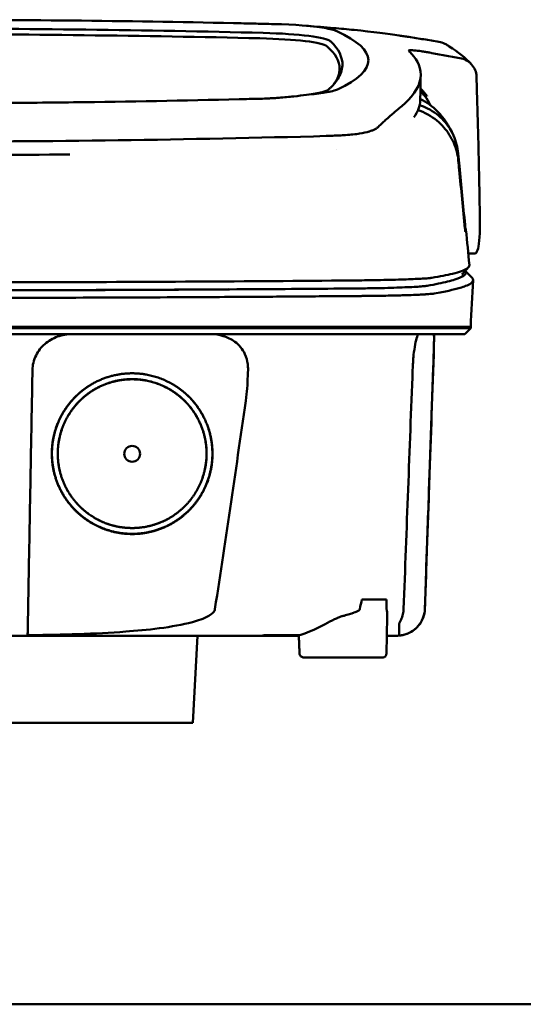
# Model space of a CAD drawing. Header units: millimetres. Extents: x 265 to 865, y 11 to 825.
# Tile 11 of 12: x 580 to 650, y 689 to 825. Entities that reach past the tile are written whole.
import ezdxf

# ---------------------------------------------------------------- set-up
doc = ezdxf.new("R2010")
doc.units = ezdxf.units.MM
doc.layers.add('Visible (ISO)', color=7, linetype='Continuous', lineweight=50)

msp = doc.modelspace()

# ---------------------------------------------------------------- linework, layer by layer
at = {"layer": 'Visible (ISO)'}
for p, q in [((610.01, 824.95), (610, 824.95)), ((610.82, 814.41), (610.81, 814.41)), ((624.63, 809.4), (624.62, 809.39)), ((643.41, 793.06), (642.53, 793.06)), ((642.12, 790.66), (643.06, 789.68)), ((564.79, 782.89), (626.43, 782.89)), ((626.52, 782.89), (626.43, 782.89)), ((626.52, 782.89), (637.49, 782.89)), ((637.51, 782.89), (637.49, 782.89)), ((637.51, 782.89), (642.86, 782.89)), ((642.86, 782.69), (642.06, 781.88)), ((642.86, 782.69), (642.86, 782.89)), ((637.8, 781.38), (637.82, 781.38)), ((627.8, 745.16), (631.18, 745.16)), ((631.18, 737.6), (631.31, 742.79)), ((604.4, 728.06), (605.03, 740.13)), ((614.52, 740.21), (614.52, 740.13)), ((619.06, 740.13), (614.52, 740.13)), ((630.71, 737.11), (619.77, 737.11)), ((604.4, 728.06), (525.18, 728.06)), ((576.38, 689.09), (728.79, 689.09))]:
    msp.add_line(p, q, dxfattribs=at)
for centre, major_axis, ratio, start_param, end_param in [((564.88, 796.2), (250.22, 0.01), 0.116796, 1.389456, 1.570517), ((510.17, 770.86), (491.04, 0), 0.112496, 1.354332, 1.357413), ((564.72, 799.19), (225.49, 0), 0.110939, 1.349997, 1.570873), ((611.47, 822.27), (12.06, 0), 0.112737, 0.11229, 1.349826), ((613.26, 823.52), (11.4, 0), 0.116501, 0.614123, 1.36031), ((613.07, 823.49), (11.62, 0.01), 0.117057, 0.249938, 0.614067), ((487.76, 819.81), (140.93, -0.03), 0.116446, 6.036732, 6.532603), ((564.7, 799.16), (227.22, 0), 0.106767, 1.353676, 1.570775), ((611.07, 821.6), (11.96, 0), 0.106769, 0.116759, 1.353619), ((377.2, 819.62), (247.9, -0.4), 0.112494, 6.278818, 6.39844), ((378.44, 818.62), (246.27, 0), 0.106767, 0.000001, 0.119511), ((307.72, 772.57), (328.58, 44.87), 0.123507, 0.082944, 0.095023), ((-1017.9, 778.87), (1662.18, -0.15), 0.85466, 0.02543, 0.027339), ((612.95, 816.13), (11.83, -0.02), 0.1161, 5.67706, 6.03839), ((380.27, 814.31), (255.61, 0), 0.112496, 6.200345, 6.281111), ((629.93, 810.58), (8, 0), 0.941628, 0.410478, 0.600203), ((622.83, 810.92), (7.02, -0.25), 0.209962, 5.741321, 5.773176), ((382.29, 796.29), (259.92, 0), 0.034069, 6.257756, 6.307803), ((508.64, 837.31), (131.69, -46.07), 0.097566, 6.101307, 6.105634), ((622.45, 789.04), (-15.81, -0.25), 0.013999, 4.418519, 4.469043), ((625.11, 788.35), (8.72, 0.05), 0.01813, 4.865307, 4.874761), ((633.12, 788.61), (4.06, 0.09), 0.066213, 5.851345, 5.864487), ((625.36, 788.47), (9.38, -0.13), 0.138927, 4.85562, 4.864897), ((633.66, 788.55), (4.54, -0.85), 0.14797, 5.883025, 5.89552), ((694.66, 782.13), (-100.95, -2891.75), 0.019629, 4.713161, 4.713335), ((378.35, 743.8), (258.16, 0.02), 0.00001, 6.282407, 6.282422), ((614.42, 740.13), (0.392, 0), 0.000189, 2.574212, 2.713359)]:
    msp.add_ellipse(centre, major_axis=major_axis, ratio=ratio, start_param=start_param, end_param=end_param, dxfattribs=at)
msp.add_ellipse((595.98, 765.31), major_axis=(0, 1.1), ratio=0.999962, dxfattribs=at)
for points, degree, knots in [([(610.01, 824.95), (610.95, 824.93), (611.89, 824.91), (613.28, 824.87), (613.47, 824.87), (614.16, 824.85)], 3, [0, 0, 0, 0, 0.2875768, 0.2875768, 0.4241939, 0.4241939, 0.4241939, 0.4241939]), ([(632.93, 823.23), (631.48, 823.44), (629.33, 823.74), (625.78, 824.1), (624.84, 824.19), (623.89, 824.26)], 3, [-1.440036, -1.440036, -1.440036, -1.440036, -0.642113, -0.642113, -0.360667, -0.360667, -0.360667, -0.360667]), ([(632.96, 823.22), (633.18, 823.19), (633.4, 823.16), (633.84, 823.1), (634.06, 823.07), (634.28, 823.04)], 3, [-0.1345748, -0.1345748, -0.1345748, -0.1345748, -0.0679854, -0.0679854, -0.0000014, -0.0000014, -0.0000014, -0.0000014]), ([(634.28, 823.04), (634.28, 823.04), (634.28, 823.04), (634.28, 823.03), (634.28, 823.03), (634.28, 823.03)], 3, [-0.0004547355, -0.0004547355, -0.0004547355, -0.0004547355, -0.000271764, -0.000271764, -0.0001436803, -0.0001436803, -0.0001436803, -0.0001436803]), ([(634.28, 823.03), (634.98, 822.93), (635.67, 822.82), (637.07, 822.59), (637.76, 822.47), (638.46, 822.35)], 3, [-0.4238688, -0.4238688, -0.4238688, -0.4238688, -0.2121683, -0.2121683, -0.0000057, -0.0000057, -0.0000057, -0.0000057]), ([(639.51, 821.97), (639.44, 822.01), (639.36, 822.05), (639.02, 822.21), (638.75, 822.3), (638.46, 822.35)], 3, [0.246521, 0.246521, 0.246521, 0.246521, 0.2758807, 0.2758807, 0.3733983, 0.3733983, 0.3733983, 0.3733983]), ([(634.27, 821.11), (634.25, 821.15), (634.3, 821.18), (634.54, 821.2), (634.73, 821.19), (634.98, 821.17)], 3, [-0.2425146, -0.2425146, -0.2425146, -0.2425146, -0.1218064, -0.1218064, 0, 0, 0, 0]), ([(634.29, 821.09), (634.29, 821.09), (634.28, 821.1), (634.28, 821.1), (634.27, 821.11), (634.27, 821.11)], 3, [-0.02379966, -0.02379966, -0.02379966, -0.02379966, -0.01189775, -0.01189775, 0, 0, 0, 0]), ([(635.06, 821.17), (635.33, 821.14), (635.65, 821.11), (636.21, 821.03), (636.41, 821), (636.81, 820.93), (637.02, 820.9), (637.22, 820.86)], 3, [-0.2554395, -0.2554395, -0.2554395, -0.2554395, -0.1295137, -0.1295137, -0.0635227, -0.0635227, 0, 0, 0, 0]), ([(641.36, 820.11), (640.67, 820.23), (639.98, 820.36), (638.6, 820.61), (637.91, 820.73), (637.23, 820.86)], 3, [-0.4226271, -0.4226271, -0.4226271, -0.4226271, -0.2111495, -0.2111495, -0.0002764, -0.0002764, -0.0002764, -0.0002764]), ([(633.08, 813.25), (634.75, 814.61), (635.7, 815.96), (636.12, 818.67), (635.47, 819.8), (634.71, 820.65)], 3, [-4.346663, -4.346663, -4.346663, -4.346663, -2.419846, -2.419846, -0.37687, -0.37687, -0.37687, -0.37687]), ([(641.36, 820.11), (641.67, 820.05), (641.98, 819.94), (642.53, 819.65), (642.77, 819.46), (643.19, 819), (643.36, 818.73), (643.59, 818.16), (643.66, 817.86), (643.67, 817.55)], 3, [0.0000001, 0.0000001, 0.0000001, 0.0000001, 0.0969079, 0.0969079, 0.1954042, 0.1954042, 0.2999147, 0.2999147, 0.4078288, 0.4078288, 0.4078288, 0.4078288]), ([(625.09, 819.1), (625.06, 818.47), (624.85, 817.85), (624.21, 816.84), (623.9, 816.47), (623.43, 816), (623.33, 815.91), (623.1, 815.7), (622.96, 815.58), (621.76, 815.27), (621.03, 815.14), (620.12, 815.03)], 3, [-5.749402, -5.749402, -5.749402, -5.749402, -2.990939, -2.990939, -1.325537, -1.325537, -0.909235, -0.909235, -0.401118, -0.401118, -0.000028, -0.000028, -0.000028, -0.000028]), ([(622.68, 815.34), (622.33, 815.28), (621.94, 815.22), (621.08, 815.12), (620.62, 815.07), (620.12, 815.03)], 3, [0, 0, 0, 0, 0.1862934, 0.1862934, 0.373657, 0.373657, 0.373657, 0.373657]), ([(635.91, 815.92), (636.03, 815.78), (636.16, 815.64), (636.38, 815.39), (636.47, 815.28), (636.72, 814.99), (636.83, 814.85), (636.84, 814.84)], 3, [0.2220516, 0.2220516, 0.2220516, 0.2220516, 0.2910621, 0.2910621, 0.3393663, 0.3393663, 0.4191002, 0.4191002, 0.4191002, 0.4191002]), ([(610.81, 814.41), (603.19, 814.22), (595.56, 814.08), (584.02, 813.94), (580.17, 813.91), (574.39, 813.87), (572.45, 813.86), (568.67, 813.85), (566.86, 813.85), (564.96, 813.85)], 3, [-4.786373, -4.786373, -4.786373, -4.786373, -2.390488, -2.390488, -1.196233, -1.196233, -0.59699, -0.59699, -0.02494, -0.02494, -0.02494, -0.02494]), ([(613.72, 814.48), (613.65, 814.48), (613.58, 814.48), (612.62, 814.46), (611.72, 814.43), (610.82, 814.41)], 3, [-0.2961372, -0.2961372, -0.2961372, -0.2961372, -0.2753203, -0.2753203, 0, 0, 0, 0]), ([(616.32, 814.62), (616.1, 814.6), (615.88, 814.58), (615.41, 814.55), (615.18, 814.54), (614.98, 814.53)], 3, [-0.50387247, -0.50387247, -0.50387247, -0.50387247, -0.45983504, -0.45983504, -0.4114315, -0.4114315, -0.4114315, -0.4114315]), ([(620.12, 815.03), (619.58, 814.95), (618.99, 814.87), (617.71, 814.74), (617.03, 814.67), (616.32, 814.62)], 3, [-0.4693062, -0.4693062, -0.4693062, -0.4693062, -0.2338119, -0.2338119, 0, 0, 0, 0]), ([(643.75, 814.84), (643.83, 812), (643.91, 809.15), (644.04, 803.47), (644.09, 800.62), (644.14, 797.78)], 3, [0.000092, 0.000092, 0.000092, 0.000092, 0.998221, 0.998221, 1.99626, 1.99626, 1.99626, 1.99626]), ([(633.08, 813.25), (632.93, 813.14), (632.79, 813.02), (632.49, 812.77), (632.34, 812.64), (632.18, 812.5)], 3, [0, 0, 0, 0, 0.2796752, 0.2796752, 0.5576135, 0.5576135, 0.5576135, 0.5576135]), ([(641.15, 805.92), (641.06, 806.76), (640.85, 807.59), (640.16, 809.15), (639.7, 809.88), (638.58, 811.16), (637.85, 811.79), (636.44, 812.57), (635.96, 812.77), (635.57, 812.9)], 3, [-0.7071846, -0.7071846, -0.7071846, -0.7071846, -0.5257935, -0.5257935, -0.3432663, -0.3432663, -0.157236, -0.157236, -0.0552414, -0.0552414, -0.0552414, -0.0552414]), ([(641.12, 806.9), (641.04, 807.76), (640.82, 808.59), (640.14, 810.14), (639.67, 810.85), (638.54, 812.09), (637.81, 812.69), (636.5, 813.34), (636.13, 813.48), (635.79, 813.59)], 3, [0, 0, 0, 0, 0.2574331, 0.2574331, 0.513221, 0.513221, 0.7737087, 0.7737087, 0.8833633, 0.8833633, 0.8833633, 0.8833633]), ([(632.18, 812.5), (631.86, 812.23), (631.51, 811.92), (631, 811.46), (630.85, 811.32), (630.69, 811.18)], 3, [0, 0, 0, 0, 0.5552811, 0.5552811, 0.7859676, 0.7859676, 0.7859676, 0.7859676]), ([(625.54, 809.45), (626.25, 809.49), (626.9, 809.56), (628, 809.73), (628.45, 809.83), (628.82, 809.94)], 3, [-0.4625677, -0.4625677, -0.4625677, -0.4625677, -0.2330564, -0.2330564, -0.0223869, -0.0223869, -0.0223869, -0.0223869]), ([(629.71, 810.32), (629.61, 810.26), (629.49, 810.2), (629.23, 810.09), (629.09, 810.03), (628.93, 809.98)], 3, [0, 0, 0, 0, 0.0956462, 0.0956462, 0.1913091, 0.1913091, 0.1913091, 0.1913091]), ([(629.71, 810.32), (629.77, 810.36), (629.83, 810.4), (629.94, 810.48), (629.99, 810.51), (630.03, 810.56)], 3, [-0.1224987, -0.1224987, -0.1224987, -0.1224987, -0.0612768, -0.0612768, 0, 0, 0, 0]), ([(565.03, 808.53), (574.72, 808.53), (584.4, 808.6), (603.73, 808.86), (613.36, 809.06), (622.86, 809.32)], 3, [-5.838765, -5.838765, -5.838765, -5.838765, -2.931647, -2.931647, 0, 0, 0, 0]), ([(624.62, 809.39), (624.34, 809.38), (624.05, 809.37), (623.46, 809.34), (623.16, 809.33), (622.86, 809.32)], 3, [0.0010258, 0.0010258, 0.0010258, 0.0010258, 0.0919929, 0.0919929, 0.1847322, 0.1847322, 0.1847322, 0.1847322]), ([(624.63, 809.4), (624.79, 809.4), (624.94, 809.41), (625.24, 809.43), (625.39, 809.44), (625.54, 809.45)], 3, [-0.09692418, -0.09692418, -0.09692418, -0.09692418, -0.04843685, -0.04843685, 0, 0, 0, 0]), ([(642.08, 797), (641.82, 799.71), (641.56, 802.42), (641.29, 805.13), (641.24, 805.72), (641.18, 806.31), (641.12, 806.9)], 3, [0.478961, 0.478961, 0.478961, 0.478961, 8.650914, 8.650914, 8.650914, 10.427613, 10.427613, 10.427613, 10.427613]), ([(642.07, 796.5), (641.81, 799.21), (641.54, 801.91), (641.27, 804.62), (641.23, 805.05), (641.19, 805.49), (641.15, 805.92)], 3, [0.46186, 0.46186, 0.46186, 0.46186, 8.654063, 8.654063, 8.654063, 9.958979, 9.958979, 9.958979, 9.958979]), ([(644.14, 797.78), (644.15, 797.07), (644.14, 796.42), (644.09, 795.1), (644.03, 794.49), (643.86, 793.63), (643.76, 793.36), (643.59, 793.12), (643.52, 793.08), (643.44, 793.06), (643.42, 793.06), (643.41, 793.06)], 3, [0.000001, 0.000001, 0.000001, 0.000001, 0.24889, 0.24889, 0.568691, 0.568691, 0.841683, 0.841683, 0.983465, 0.983465, 1.012053, 1.012053, 1.012053, 1.012053]), ([(642.13, 796.06), (642.13, 796.06), (642.13, 796.07), (642.12, 796.1), (642.12, 796.13), (642.11, 796.21), (642.1, 796.26), (642.09, 796.33), (642.09, 796.37), (642.08, 796.43), (642.08, 796.47), (642.07, 796.5)], 3, [-0.06070109, -0.06070109, -0.06070109, -0.06070109, -0.04973489, -0.04973489, -0.03788451, -0.03788451, -0.02141751, -0.02141751, -0.01070474, -0.01070474, 0, 0, 0, 0]), ([(642.14, 796.51), (642.14, 796.51), (642.13, 796.52), (642.13, 796.56), (642.12, 796.59), (642.11, 796.68), (642.11, 796.74), (642.1, 796.82), (642.09, 796.85), (642.09, 796.93), (642.08, 796.96), (642.08, 797)], 3, [0, 0, 0, 0, 0.01893043, 0.01893043, 0.03701692, 0.03701692, 0.05933152, 0.05933152, 0.07460682, 0.07460682, 0.08989797, 0.08989797, 0.08989797, 0.08989797]), ([(642.68, 791.45), (642.7, 791.29), (642.59, 791.14), (642.36, 790.98), (641.99, 790.74), (641.32, 790.49), (640.34, 790.25), (639.57, 790.06), (638.61, 789.87), (637.47, 789.69)], 3, [51.780318, 51.780318, 51.780318, 51.780318, 65.647729, 65.647729, 65.647729, 87.530305, 87.530305, 87.530305, 104.770272, 104.770272, 104.770272, 104.770272]), ([(637.35, 789.67), (637.21, 789.65), (637.02, 789.63), (636.79, 789.61), (636.56, 789.59), (636.28, 789.57), (635.97, 789.56), (635.65, 789.54), (635.29, 789.52), (634.89, 789.51), (634.49, 789.49), (634.05, 789.47), (633.58, 789.46), (633.11, 789.44), (632.6, 789.43), (632.07, 789.41), (631.53, 789.4), (630.96, 789.39), (630.38, 789.37), (629.79, 789.36), (629.17, 789.35), (628.54, 789.34), (628.04, 789.33), (627.54, 789.33), (627.02, 789.32)], 3, [0, 0, 0, 0, 1.921104, 1.921104, 1.921104, 3.842208, 3.842208, 3.842208, 5.763312, 5.763312, 5.763312, 7.684416, 7.684416, 7.684416, 9.60552, 9.60552, 9.60552, 11.526625, 11.526625, 11.526625, 13.447729, 13.447729, 13.447729, 14.949954, 14.949954, 14.949954, 14.949954]), ([(636.83, 788.58), (637.4, 788.68), (637.93, 788.78), (638.41, 788.88), (639.33, 789.06), (640.08, 789.25), (640.67, 789.44), (641.26, 789.63), (641.67, 789.82), (641.92, 790.01), (642.17, 790.2), (642.25, 790.39), (642.16, 790.58), (642.15, 790.61), (642.13, 790.63), (642.11, 790.66)], 3, [0, 0, 0, 0, 0.00852217, 0.00852217, 0.00852217, 0.0248771, 0.0248771, 0.0248771, 0.04123203, 0.04123203, 0.04123203, 0.05758697, 0.05758697, 0.05758697, 0.05986236, 0.05986236, 0.05986236, 0.05986236]), ([(637.82, 787.51), (638.57, 787.64), (639.24, 787.77), (640.43, 788.03), (640.95, 788.16), (641.68, 788.38), (641.94, 788.46), (642.46, 788.67), (642.69, 788.78), (643.09, 789.06), (643.2, 789.22), (643.2, 789.47), (643.15, 789.58), (643.06, 789.68)], 3, [-6.886177, -6.886177, -6.886177, -6.886177, -6.165652, -6.165652, -5.441648, -5.441648, -4.957438, -4.957438, -4.310444, -4.310444, -3.446201, -3.446201, -2.886006, -2.886006, -2.886006, -2.886006]), ([(626.25, 789.31), (619.15, 789.25), (611.94, 789.2), (604.7, 789.16), (597.47, 789.12), (590.16, 789.09), (582.86, 789.07), (576.85, 789.06), (570.81, 789.05), (564.79, 789.05)], 3, [0, 0, 0, 0, 21.882576, 21.882576, 21.882576, 43.765152, 43.765152, 43.765152, 61.766885, 61.766885, 61.766885, 61.766885]), ([(564.79, 787.94), (569.19, 787.94), (573.59, 787.95), (577.98, 787.95), (583.42, 787.96), (588.86, 787.98), (594.28, 788), (599.69, 788.02), (605.09, 788.05), (610.45, 788.09), (614.95, 788.11), (619.44, 788.15), (623.89, 788.18), (624.74, 788.19), (625.59, 788.2), (626.44, 788.2)], 3, [0, 0, 0, 0, 0.01320302, 0.01320302, 0.01320302, 0.02955506, 0.02955506, 0.02955506, 0.04590711, 0.04590711, 0.04590711, 0.05964326, 0.05964326, 0.05964326, 0.06225916, 0.06225916, 0.06225916, 0.06225916]), ([(609.33, 788.09), (607.74, 788.08), (606.14, 788.07), (604.55, 788.06), (597.35, 788.02), (590.06, 787.99), (582.79, 787.98), (576.8, 787.96), (570.79, 787.96), (564.79, 787.96)], 3, [17.040997, 17.040997, 17.040997, 17.040997, 21.882576, 21.882576, 21.882576, 43.765152, 43.765152, 43.765152, 61.766885, 61.766885, 61.766885, 61.766885]), ([(626.52, 788.21), (626.55, 788.21), (626.58, 788.21), (626.62, 788.21), (626.69, 788.21), (626.75, 788.21), (626.82, 788.21), (626.89, 788.21), (626.96, 788.21), (627.03, 788.21), (627.2, 788.21), (627.37, 788.21), (627.54, 788.22), (627.71, 788.22), (627.88, 788.22), (628.05, 788.22), (628.39, 788.23), (628.72, 788.23), (629.05, 788.24), (629.69, 788.25), (630.33, 788.26), (630.92, 788.27), (631.52, 788.29), (632.09, 788.3), (632.61, 788.32), (633.14, 788.34), (633.64, 788.36), (634.08, 788.38), (634.53, 788.4), (634.93, 788.42), (635.29, 788.44), (635.64, 788.46), (635.95, 788.48), (636.2, 788.51), (636.46, 788.53), (636.66, 788.55), (636.81, 788.58)], 3, [0, 0, 0, 0, 0.00010295, 0.00010295, 0.00010295, 0.00031548, 0.00031548, 0.00031548, 0.000528, 0.000528, 0.000528, 0.00106596, 0.00106596, 0.00106596, 0.00160392, 0.00160392, 0.00160392, 0.00267984, 0.00267984, 0.00267984, 0.00483168, 0.00483168, 0.00483168, 0.00698352, 0.00698352, 0.00698352, 0.00913536, 0.00913536, 0.00913536, 0.01128719, 0.01128719, 0.01128719, 0.01343903, 0.01343903, 0.01343903, 0.01559087, 0.01559087, 0.01559087, 0.01559087]), ([(564.79, 786.89), (566.74, 786.89), (568.69, 786.89), (572.59, 786.9), (574.54, 786.9), (580.4, 786.91), (584.3, 786.92), (590.79, 786.94), (593.38, 786.95), (598.55, 786.97), (601.14, 786.98), (605.65, 787.01), (607.57, 787.02), (612.38, 787.05), (615.26, 787.07), (619.56, 787.1), (620.99, 787.11), (623.13, 787.13), (623.84, 787.13), (624.9, 787.14), (625.26, 787.14), (625.79, 787.15), (625.97, 787.15), (626.23, 787.15), (626.32, 787.15), (626.52, 787.16), (626.61, 787.16), (626.68, 787.16)], 3, [-4.030061, -4.030061, -4.030061, -4.030061, -3.653231, -3.653231, -3.275977, -3.275977, -2.520565, -2.520565, -2.016634, -2.016634, -1.51279, -1.51279, -1.135053, -1.135053, -0.568897, -0.568897, -0.286119, -0.286119, -0.144824, -0.144824, -0.074201, -0.074201, -0.038896, -0.038896, -0.021246, -0.021246, 0, 0, 0, 0]), ([(626.76, 787.16), (626.94, 787.16), (627.12, 787.16), (627.47, 787.16), (627.64, 787.16), (627.93, 787.17), (628.05, 787.17), (628.32, 787.17), (628.48, 787.17), (628.84, 787.18), (629.04, 787.18), (629.52, 787.18), (629.79, 787.19), (630.41, 787.2), (630.76, 787.2), (631.56, 787.22), (632.01, 787.23), (632.68, 787.24), (632.92, 787.25), (633.42, 787.26), (633.68, 787.27), (634.17, 787.29), (634.41, 787.29), (635.04, 787.32), (635.41, 787.33), (635.87, 787.35), (635.99, 787.36), (636.31, 787.38), (636.5, 787.39), (636.8, 787.41), (636.92, 787.42), (637.2, 787.44), (637.34, 787.45), (637.6, 787.48), (637.71, 787.49), (637.79, 787.51)], 3, [-1.675078, -1.675078, -1.675078, -1.675078, -1.620697, -1.620697, -1.565777, -1.565777, -1.528877, -1.528877, -1.479343, -1.479343, -1.412749, -1.412749, -1.323055, -1.323055, -1.202102, -1.202102, -1.038984, -1.038984, -0.945175, -0.945175, -0.837697, -0.837697, -0.730315, -0.730315, -0.543129, -0.543129, -0.473441, -0.473441, -0.352446, -0.352446, -0.262698, -0.262698, -0.12999, -0.12999, 0, 0, 0, 0]), ([(642.86, 782.69), (642.86, 782.69), (642.83, 782.69), (642.68, 782.69), (642.52, 782.69), (642, 782.69), (641.63, 782.69), (640.92, 782.69), (640.65, 782.69), (640.03, 782.69), (639.67, 782.69), (638.88, 782.69), (638.43, 782.69), (637.81, 782.69), (637.55, 782.69), (637.34, 782.69), (637.27, 782.69), (637.06, 782.69), (636.92, 782.69), (636.67, 782.69), (636.58, 782.69), (636.33, 782.69), (636.17, 782.69), (635.81, 782.69), (635.62, 782.69), (635.24, 782.69), (635.06, 782.69), (634.6, 782.69), (634.31, 782.69), (633.79, 782.69), (633.56, 782.69), (633.1, 782.69), (632.87, 782.69), (632.48, 782.69), (632.33, 782.69), (631.98, 782.69), (631.78, 782.69), (631.33, 782.69), (631.06, 782.69), (630.62, 782.69), (630.45, 782.69), (629.88, 782.69), (629.48, 782.69), (627.73, 782.69), (627.01, 782.69), (622.64, 782.69), (620.14, 782.69), (615.28, 782.69), (612.92, 782.69), (606.12, 782.69), (601.66, 782.69), (595.24, 782.69), (593.28, 782.69), (589.48, 782.69), (587.64, 782.69), (584.08, 782.69), (582.35, 782.69), (574.13, 782.69), (567.64, 782.69), (558.7, 782.69), (556.26, 782.69), (549.56, 782.69), (545.29, 782.69), (539.44, 782.69), (537.85, 782.69), (533.47, 782.69), (530.69, 782.69), (523.75, 782.69), (519.61, 782.69), (511.35, 782.69), (507.23, 782.69), (503.15, 782.69)], 3, [4.259276, 4.259276, 4.259276, 4.259276, 4.670353, 4.670353, 5.333093, 5.333093, 6.087544, 6.087544, 6.48643, 6.48643, 6.916955, 6.916955, 7.375465, 7.375465, 7.508459, 7.508459, 7.569769, 7.569769, 7.664913, 7.664913, 7.713725, 7.713725, 7.791614, 7.791614, 7.873119, 7.873119, 7.940289, 7.940289, 8.037054, 8.037054, 8.105988, 8.105988, 8.173685, 8.173685, 8.21539, 8.21539, 8.267249, 8.267249, 8.334795, 8.334795, 8.377608, 8.377608, 8.47358, 8.47358, 8.783476, 8.783476, 9.196774, 9.196774, 9.584439, 9.584439, 10.310287, 10.310287, 10.628298, 10.628298, 10.925673, 10.925673, 11.204895, 11.204895, 12.251527, 12.251527, 12.644845, 12.644845, 13.333545, 13.333545, 13.591652, 13.591652, 14.043256, 14.043256, 14.721038, 14.721038, 15.399535, 15.399535, 15.399535, 15.399535]), ([(642.06, 781.88), (642.06, 781.88), (642.05, 781.88), (642.02, 781.88), (641.94, 781.88), (641.68, 781.88), (641.26, 781.88), (640.84, 781.88), (640.25, 781.88), (639.49, 781.88), (639.11, 781.88), (638.68, 781.88), (638.22, 781.88), (637.99, 781.88), (637.75, 781.88), (637.5, 781.88), (637.37, 781.88), (637.24, 781.88), (637.11, 781.88), (637.04, 781.88), (636.98, 781.88), (636.91, 781.88), (636.88, 781.88), (636.84, 781.88), (636.81, 781.88), (636.79, 781.88), (636.77, 781.88), (636.76, 781.88), (636.75, 781.88), (636.74, 781.88), (636.73, 781.88), (636.73, 781.88), (636.72, 781.88), (636.72, 781.88), (636.72, 781.88), (636.71, 781.88), (636.71, 781.88), (636.7, 781.88), (636.7, 781.88), (636.7, 781.88), (636.69, 781.88), (636.69, 781.88), (636.68, 781.88), (636.68, 781.88), (636.67, 781.88), (636.66, 781.88), (636.65, 781.88), (636.64, 781.88), (636.63, 781.88), (636.6, 781.88), (636.58, 781.88), (636.55, 781.88), (636.51, 781.88), (636.46, 781.88), (636.41, 781.88), (636.36, 781.88), (636.3, 781.88), (636.24, 781.88), (636.13, 781.88), (636, 781.88), (635.86, 781.88), (635.57, 781.88), (635.24, 781.88), (634.86, 781.88), (634.48, 781.88), (634.05, 781.88), (633.58, 781.88), (633.11, 781.88), (632.59, 781.88), (632.05, 781.88), (631.5, 781.88), (630.91, 781.88), (630.3, 781.88), (629.69, 781.88), (629.04, 781.88), (628.38, 781.88), (628.05, 781.88), (627.71, 781.88), (627.37, 781.88), (627.2, 781.88), (627.02, 781.88), (626.85, 781.88), (626.68, 781.88), (626.5, 781.88), (626.33, 781.88), (626.23, 781.88), (626.14, 781.88), (626.05, 781.88), (625.84, 781.88), (625.63, 781.88), (625.43, 781.88), (625.08, 781.88), (624.73, 781.88), (624.38, 781.88), (624.03, 781.88), (623.68, 781.88), (623.33, 781.88), (622.74, 781.88), (622.15, 781.88), (621.56, 781.88), (620.97, 781.88), (620.38, 781.88), (619.79, 781.88), (618.61, 781.88), (617.42, 781.88), (616.24, 781.88), (613.57, 781.88), (610.89, 781.88), (608.2, 781.88), (605.52, 781.88), (602.82, 781.88), (600.12, 781.88), (594.73, 781.88), (589.3, 781.88), (583.87, 781.88), (581.15, 781.88), (578.43, 781.88), (575.71, 781.88), (572.98, 781.88), (570.26, 781.88), (567.53, 781.88), (565.92, 781.88), (564.3, 781.88), (562.69, 781.88), (559.06, 781.88), (555.43, 781.88), (551.8, 781.88), (546.36, 781.88), (540.92, 781.88), (535.5, 781.88), (530.09, 781.88), (524.69, 781.88), (519.33, 781.88), (513.97, 781.88), (508.63, 781.88), (503.34, 781.88)], 3, [0.3330934, 0.3330934, 0.3330934, 0.3330934, 0.3372182, 0.3372182, 0.3372182, 0.3535986, 0.3535986, 0.3535986, 0.369979, 0.369979, 0.369979, 0.3781692, 0.3781692, 0.3781692, 0.3822643, 0.3822643, 0.3822643, 0.3843118, 0.3843118, 0.3843118, 0.3853356, 0.3853356, 0.3853356, 0.3858475, 0.3858475, 0.3858475, 0.3861034, 0.3861034, 0.3861034, 0.3862314, 0.3862314, 0.3862314, 0.3862954, 0.3862954, 0.3862954, 0.3863594, 0.3863594, 0.3863594, 0.3863968, 0.3863968, 0.3863968, 0.3864806, 0.3864806, 0.3864806, 0.3865644, 0.3865644, 0.3865644, 0.386732, 0.386732, 0.386732, 0.3870672, 0.3870672, 0.3870672, 0.3876065, 0.3876065, 0.3876065, 0.3881457, 0.3881457, 0.3881457, 0.3892243, 0.3892243, 0.3892243, 0.3913814, 0.3913814, 0.3913814, 0.3935385, 0.3935385, 0.3935385, 0.3956955, 0.3956955, 0.3956955, 0.3978526, 0.3978526, 0.3978526, 0.4000097, 0.4000097, 0.4000097, 0.4010883, 0.4010883, 0.4010883, 0.4016275, 0.4016275, 0.4016275, 0.4021668, 0.4021668, 0.4021668, 0.4024603, 0.4024603, 0.4024603, 0.4030994, 0.4030994, 0.4030994, 0.404178, 0.404178, 0.404178, 0.4052565, 0.4052565, 0.4052565, 0.4070765, 0.4070765, 0.4070765, 0.4088966, 0.4088966, 0.4088966, 0.4125367, 0.4125367, 0.4125367, 0.4207269, 0.4207269, 0.4207269, 0.4289171, 0.4289171, 0.4289171, 0.4452975, 0.4452975, 0.4452975, 0.4534877, 0.4534877, 0.4534877, 0.4616779, 0.4616779, 0.4616779, 0.4665313, 0.4665313, 0.4665313, 0.4774516, 0.4774516, 0.4774516, 0.493832, 0.493832, 0.493832, 0.5102124, 0.5102124, 0.5102124, 0.5265928, 0.5265928, 0.5265928, 0.5265928]), ([(582.17, 776.94), (582.17, 777.27), (582.21, 777.6), (582.38, 778.28), (582.5, 778.61), (582.95, 779.54), (583.37, 780.07), (584.4, 780.96), (585, 781.31), (586.28, 781.77), (586.95, 781.88), (587.62, 781.88)], 3, [0, 0, 0, 0, 0.10041, 0.10041, 0.2078888, 0.2078888, 0.4091061, 0.4091061, 0.6152542, 0.6152542, 0.8173443, 0.8173443, 0.8173443, 0.8173443]), ([(606.86, 781.88), (607.45, 781.88), (608.04, 781.79), (609.17, 781.44), (609.71, 781.18), (610.2, 780.83)], 3, [0, 0, 0, 0, 0.1800005, 0.1800005, 0.3619346, 0.3619346, 0.3619346, 0.3619346]), ([(634.82, 776.94), (634.83, 777.29), (634.85, 777.64), (634.9, 778.33), (634.93, 778.68), (635.02, 779.54), (635.09, 780.03), (635.25, 780.9), (635.34, 781.26), (635.48, 781.64), (635.53, 781.75), (635.62, 781.86), (635.66, 781.88), (635.7, 781.88)], 3, [-0.7883901, -0.7883901, -0.7883901, -0.7883901, -0.6831553, -0.6831553, -0.5736049, -0.5736049, -0.3943504, -0.3943504, -0.1984717, -0.1984717, -0.0870001, -0.0870001, -0.000001, -0.000001, -0.000001, -0.000001]), ([(637.75, 781.88), (637.76, 781.88), (637.76, 781.88), (637.77, 781.85), (637.77, 781.83), (637.78, 781.74), (637.78, 781.64), (637.79, 781.25), (637.78, 780.89), (637.76, 780.03), (637.75, 779.54), (637.72, 778.68), (637.71, 778.33), (637.69, 777.64), (637.67, 777.29), (637.66, 776.94)], 3, [-0.7832737, -0.7832737, -0.7832737, -0.7832737, -0.7415068, -0.7415068, -0.6969778, -0.6969778, -0.5858932, -0.5858932, -0.3917749, -0.3917749, -0.2149614, -0.2149614, -0.1053633, -0.1053633, -0.000001, -0.000001, -0.000001, -0.000001]), ([(610.2, 780.83), (610.49, 780.62), (610.75, 780.38), (611.23, 779.8), (611.44, 779.48), (611.8, 778.68), (611.92, 778.21), (612, 777.6), (612.01, 777.48), (612.02, 777.15), (612.02, 777.05), (612.02, 776.94)], 3, [-0.2784628, -0.2784628, -0.2784628, -0.2784628, -0.2136443, -0.2136443, -0.1445804, -0.1445804, -0.0574908, -0.0574908, -0.0349911, -0.0349911, -0.0000013, -0.0000013, -0.0000013, -0.0000013]), ([(581.57, 743.82), (581.63, 747.39), (581.69, 750.95), (581.76, 754.51), (581.83, 758.25), (581.89, 761.99), (581.96, 765.72), (582.03, 769.46), (582.1, 773.2), (582.17, 776.94)], 3, [0, 0, 0, 0, 0.01069712, 0.01069712, 0.01069712, 0.02191761, 0.02191761, 0.02191761, 0.03313809, 0.03313809, 0.03313809, 0.03313809]), ([(595.22, 754.23), (593.06, 754.38), (590.09, 755.82), (587.57, 757.76), (585.34, 761.38), (584.66, 765.61), (585.55, 769.82), (587.48, 772.61), (589.99, 774.99), (594, 776.46), (595.98, 776.46)], 2, [0.03560342, 0.03560342, 0.03560342, 0.03986742, 0.04212974, 0.04613224, 0.05049814, 0.05455792, 0.05896818, 0.0612576, 0.06577099, 0.0696751, 0.0696751, 0.0696751]), ([(595.98, 776.46), (597.96, 776.46), (600.87, 775.39), (604.07, 773.41), (606.61, 769.29), (607.29, 765.06), (606.4, 760.84), (604.31, 757.81), (601.47, 755.39), (597.3, 754.09), (595.22, 754.23)], 2, [0, 0, 0, 0.00390854, 0.00614111, 0.01128731, 0.01565816, 0.01972254, 0.0241378, 0.02700377, 0.03149312, 0.03560342, 0.03560342, 0.03560342]), ([(612.02, 776.94), (612, 776.39), (611.98, 775.79), (611.93, 774.72), (611.89, 773.99), (611.83, 773.56)], 3, [-0.2674541, -0.2674541, -0.2674541, -0.2674541, -0.1303688, -0.1303688, 0, 0, 0, 0]), ([(633.57, 743.82), (633.78, 749.34), (633.99, 754.86), (634.4, 765.9), (634.61, 771.42), (634.82, 776.94)], 3, [0.000009, 0.000009, 0.000009, 0.000009, 1.657189, 1.657189, 3.314368, 3.314368, 3.314368, 3.314368]), ([(637.66, 776.94), (637.54, 773.37), (637.41, 769.81), (637.29, 766.25), (637.16, 762.51), (637.03, 758.77), (636.9, 755.03), (636.77, 751.3), (636.64, 747.56), (636.51, 743.82)], 3, [0, 0, 0, 0, 0.01069684, 0.01069684, 0.01069684, 0.02191762, 0.02191762, 0.02191762, 0.0331384, 0.0331384, 0.0331384, 0.0331384]), ([(595.22, 754.26), (593.06, 754.41), (590.1, 755.85), (587.58, 757.79), (585.35, 761.4), (584.68, 765.62), (585.56, 769.83), (587.49, 772.62), (589.05, 774.1), (589.86, 774.63)], 2, [0.510709, 0.510709, 0.510709, 0.5719427, 0.604431, 0.6619095, 0.7246066, 0.7829077, 0.8462418, 0.8791193, 0.9072206, 0.9072206, 0.9072206]), ([(593.8, 755.26), (592.6, 755.52), (590.52, 756.53), (588.19, 758.33), (586.12, 761.68), (585.5, 765.6), (586.32, 769.5), (588.1, 772.08), (590.43, 774.29), (594.14, 775.65), (595.98, 775.65)], 2, [0.5336886, 0.5336886, 0.5336886, 0.5719427, 0.604431, 0.6619095, 0.7246066, 0.7829077, 0.8462418, 0.8791193, 0.9439344, 1, 1, 1]), ([(595.27, 755.06), (593.27, 755.19), (590.53, 756.53), (588.2, 758.32), (586.13, 761.67), (585.5, 765.59), (586.33, 769.49), (588.11, 772.07), (590.43, 774.27), (594.15, 775.63), (595.98, 775.63)], 2, [0.03301165, 0.03301165, 0.03301165, 0.03696888, 0.03906844, 0.04278299, 0.04683479, 0.0506025, 0.05469547, 0.05682018, 0.06100885, 0.06463209, 0.06463209, 0.06463209]), ([(602.1, 774.63), (604.14, 773.28), (606.6, 769.3), (607.27, 765.08), (606.39, 760.87), (604.3, 757.84), (601.46, 755.42), (597.3, 754.12), (595.22, 754.26)], 2, [0.092563, 0.092563, 0.092563, 0.1619095, 0.2246066, 0.2829077, 0.3462418, 0.3873524, 0.4517493, 0.510709, 0.510709, 0.510709]), ([(595.98, 775.63), (597.81, 775.63), (600.51, 774.64), (603.46, 772.81), (605.82, 768.99), (606.45, 765.08), (605.62, 761.18), (603.69, 758.37), (601.06, 756.13), (597.2, 754.93), (595.27, 755.06)], 2, [0, 0, 0, 0.00362402, 0.00569407, 0.01046565, 0.01451832, 0.01828683, 0.02238068, 0.02503802, 0.02920056, 0.03301165, 0.03301165, 0.03301165]), ([(595.98, 775.65), (597.81, 775.65), (600.51, 774.66), (603.47, 772.82), (605.83, 769.01), (606.46, 765.09), (605.63, 761.18), (603.69, 758.38), (601.07, 756.13), (598.59, 755.36), (598.13, 755.26)], 2, [0, 0, 0, 0.0560656, 0.0880905, 0.1619095, 0.2246066, 0.2829077, 0.3462418, 0.3873524, 0.4517493, 0.4663544, 0.4663544, 0.4663544]), ([(611.83, 773.56), (611.13, 768.6), (610.41, 763.64), (608.95, 753.73), (608.21, 748.77), (607.44, 743.82)], 3, [0.000001, 0.000001, 0.000001, 0.000001, 1.501899, 1.501899, 3.003575, 3.003575, 3.003575, 3.003575]), ([(581.5, 740.33), (581.5, 740.48), (581.51, 740.68), (581.52, 741.08), (581.52, 741.35), (581.53, 741.89), (581.54, 742.22), (581.55, 743.2), (581.56, 743.5), (581.57, 743.82)], 3, [0.000001, 0.000001, 0.000001, 0.000001, 0.1446056, 0.1446056, 0.3400085, 0.3400085, 0.4829484, 0.4829484, 0.644726, 0.644726, 0.644726, 0.644726]), ([(607.44, 743.82), (607.43, 743.75), (607.42, 743.69), (607.31, 743.49), (607.25, 743.41), (607.02, 743.16), (606.79, 743), (605.92, 742.49), (605.04, 742.21), (601.62, 741.28), (597.88, 740.9), (590.89, 740.38), (586.1, 740.26), (582.05, 740.2)], 3, [0.000002, 0.000002, 0.000002, 0.000002, 0.021884, 0.021884, 0.038756, 0.038756, 0.081654, 0.081654, 0.210186, 0.210186, 0.690298, 0.690298, 1.410084, 1.410084, 1.410084, 1.410084]), ([(627.49, 743.82), (627.48, 743.76), (627.43, 743.7), (627.35, 743.63), (627.3, 743.6), (627.25, 743.57), (627.19, 743.53), (627.18, 743.52), (627.17, 743.52), (627.16, 743.51), (627.14, 743.5), (627.12, 743.49), (627.09, 743.48), (627.08, 743.47), (627.06, 743.46), (627.04, 743.45), (627.03, 743.45), (627.02, 743.44), (627.01, 743.44), (627.01, 743.44), (627, 743.43), (627, 743.43), (626.99, 743.43), (626.99, 743.43), (626.98, 743.43), (626.91, 743.39), (626.82, 743.36), (626.72, 743.32), (626.68, 743.31), (626.65, 743.29), (626.62, 743.28), (626.6, 743.27), (626.58, 743.27), (626.56, 743.26), (626.53, 743.25), (626.5, 743.24), (626.47, 743.23), (626.46, 743.23), (626.44, 743.22), (626.43, 743.22), (626.42, 743.21), (626.41, 743.21), (626.4, 743.21), (626.4, 743.21), (626.4, 743.21), (626.39, 743.21), (626.39, 743.2), (626.38, 743.2), (626.38, 743.2), (626.28, 743.17), (626.18, 743.14), (626.07, 743.1), (625.95, 743.07), (625.83, 743.03), (625.69, 743), (625.57, 742.97), (625.45, 742.93), (625.32, 742.9), (625.27, 742.89), (625.22, 742.87), (625.17, 742.86), (625.15, 742.86), (625.13, 742.85), (625.11, 742.85)], 3, [0, 0, 0, 0, 0.125, 0.125, 0.125, 0.1875, 0.1875, 0.1875, 0.1998288, 0.1998288, 0.1998288, 0.21875, 0.21875, 0.21875, 0.234375, 0.234375, 0.234375, 0.2421875, 0.2421875, 0.2421875, 0.2460937, 0.2460937, 0.2460937, 0.25, 0.25, 0.25, 0.375, 0.375, 0.375, 0.4147844, 0.4147844, 0.4147844, 0.4375, 0.4375, 0.4375, 0.46875, 0.46875, 0.46875, 0.484375, 0.484375, 0.484375, 0.4921875, 0.4921875, 0.4921875, 0.4960937, 0.4960937, 0.4960937, 0.5, 0.5, 0.5, 0.6458777, 0.6458777, 0.6458777, 0.796275, 0.796275, 0.796275, 0.9309052, 0.9309052, 0.9309052, 0.980657, 0.980657, 0.980657, 1, 1, 1, 1]), ([(631.3, 743.17), (631.3, 743.21), (631.3, 743.25), (631.29, 743.33), (631.28, 743.38), (631.26, 743.52), (631.24, 743.62), (631.23, 743.69)], 3, [0.000001, 0.000001, 0.000001, 0.000001, 0.0219224, 0.0219224, 0.04372691, 0.04372691, 0.09465012, 0.09465012, 0.09465012, 0.09465012]), ([(636.51, 743.82), (636.5, 743.41), (636.42, 743), (636.13, 742.23), (635.92, 741.86), (635.39, 741.22), (635.08, 740.94), (634.37, 740.5), (633.98, 740.33), (633.38, 740.19), (633.18, 740.16), (632.92, 740.14), (632.87, 740.14), (632.78, 740.13), (632.74, 740.13), (632.7, 740.13), (632.7, 740.13), (632.69, 740.13), (632.69, 740.13), (632.69, 740.13), (632.69, 740.13), (632.69, 740.13), (632.69, 740.13), (632.69, 740.13), (632.69, 740.13), (632.69, 740.13)], 3, [0, 0, 0, 0, 0.1224218, 0.1224218, 0.2469459, 0.2469459, 0.3711232, 0.3711232, 0.4952756, 0.4952756, 0.556692, 0.556692, 0.5723047, 0.5723047, 0.5840132, 0.5840132, 0.584562, 0.584562, 0.5847509, 0.5847509, 0.5848454, 0.5848454, 0.584869, 0.584869, 0.5848808, 0.5848808, 0.5848808, 0.5848808]), ([(632.96, 741.79), (632.96, 741.8), (632.96, 741.81), (632.97, 741.83), (632.98, 741.84), (632.99, 741.88), (633, 741.9), (633.04, 741.97), (633.06, 742.02), (633.13, 742.15), (633.17, 742.24), (633.32, 742.58), (633.41, 742.83), (633.47, 743.12)], 3, [-0.2117987, -0.2117987, -0.2117987, -0.2117987, -0.1955184, -0.1955184, -0.1846215, -0.1846215, -0.1669143, -0.1669143, -0.1369043, -0.1369043, -0.0889023, -0.0889023, -0.000001, -0.000001, -0.000001, -0.000001]), ([(636.51, 743.82), (636.5, 743.47), (636.47, 743.14), (636.08, 742.11), (635.83, 741.75), (635.27, 741.09), (634.92, 740.83), (634.27, 740.45), (633.87, 740.29), (633.45, 740.21)], 3, [0.0000027, 0.0000027, 0.0000027, 0.0000027, 0.10692, 0.10692, 0.1946951, 0.1946951, 0.3250285, 0.3250285, 0.4961096, 0.4961096, 0.4961096, 0.4961096]), ([(633.57, 743.82), (633.57, 743.78), (633.56, 743.64), (633.52, 743.35), (633.5, 743.23), (633.47, 743.12)], 3, [-0.08915392, -0.08915392, -0.08915392, -0.08915392, -0.03568655, -0.03568655, -0.000001, -0.000001, -0.000001, -0.000001]), ([(619.05, 740.2), (619.42, 740.28), (619.81, 740.4), (620.66, 740.72), (621.12, 740.93), (622.6, 741.67), (623.54, 742.21), (624.26, 742.53)], 3, [-0.43736, -0.43736, -0.43736, -0.43736, -0.3417448, -0.3417448, -0.235453, -0.235453, -0.000001, -0.000001, -0.000001, -0.000001]), ([(624.26, 742.53), (624.39, 742.59), (624.53, 742.66), (624.82, 742.76), (624.96, 742.81), (625.11, 742.85)], 3, [-0.09143325, -0.09143325, -0.09143325, -0.09143325, -0.04551703, -0.04551703, 0, 0, 0, 0]), ([(632.95, 740.14), (632.95, 740.14), (632.95, 740.14), (632.95, 740.15), (632.95, 740.15), (632.95, 740.17), (632.95, 740.2), (632.95, 740.35), (632.95, 740.47), (632.95, 740.9), (632.96, 741.22), (632.96, 741.79)], 3, [0.000001, 0.000001, 0.000001, 0.000001, 0.351998, 0.351998, 0.745219, 0.745219, 1.755431, 1.755431, 2.669013, 2.669013, 3.407397, 3.407397, 3.407397, 3.407397]), ([(581.5, 740.33), (581.5, 740.32), (581.5, 740.31), (581.52, 740.28), (581.53, 740.28), (581.57, 740.25), (581.61, 740.24), (581.71, 740.22), (581.77, 740.21), (581.9, 740.21), (581.97, 740.2), (582.05, 740.2)], 3, [0.00000001, 0.00000001, 0.00000001, 0.00000001, 0.01067062, 0.01067062, 0.02195436, 0.02195436, 0.04196292, 0.04196292, 0.06222203, 0.06222203, 0.08389165, 0.08389165, 0.08389165, 0.08389165]), ([(614.06, 740.13), (612.04, 740.13), (610, 740.13), (607.97, 740.13), (607.78, 740.13), (607.6, 740.13), (607.41, 740.13), (605.56, 740.13), (603.71, 740.13), (601.85, 740.13), (599.81, 740.13), (597.76, 740.13), (595.71, 740.13), (594.68, 740.13), (593.66, 740.13), (592.63, 740.13), (592.16, 740.13), (591.69, 740.13), (591.22, 740.13), (590.66, 740.13), (590.11, 740.13), (589.55, 740.13), (587.39, 740.13), (585.23, 740.13), (583.08, 740.13), (580.36, 740.13), (577.64, 740.13), (574.92, 740.13), (573.71, 740.13), (572.5, 740.13), (571.29, 740.13), (570.68, 740.13), (570.08, 740.13), (569.47, 740.13), (568.87, 740.13), (568.26, 740.13), (567.65, 740.13), (567.3, 740.13), (566.94, 740.13), (566.58, 740.13), (566.22, 740.13), (565.86, 740.13), (565.5, 740.13), (565.26, 740.13), (565.03, 740.13), (564.79, 740.13)], 3, [0, 0, 0, 0, 0.125, 0.125, 0.125, 0.1364517, 0.1364517, 0.1364517, 0.25, 0.25, 0.25, 0.375, 0.375, 0.375, 0.4375, 0.4375, 0.4375, 0.4660904, 0.4660904, 0.4660904, 0.5, 0.5, 0.5, 0.6308834, 0.6308834, 0.6308834, 0.7957727, 0.7957727, 0.7957727, 0.8690401, 0.8690401, 0.8690401, 0.9056613, 0.9056613, 0.9056613, 0.942271, 0.942271, 0.942271, 0.9639594, 0.9639594, 0.9639594, 0.9856424, 0.9856424, 0.9856424, 1, 1, 1, 1]), ([(614.64, 740.21), (614.62, 740.21), (614.56, 740.21), (614.4, 740.2), (614.34, 740.2), (614.25, 740.19), (614.19, 740.18), (614.12, 740.16), (614.08, 740.15), (614.03, 740.14), (614.02, 740.14), (614.03, 740.13), (614.04, 740.13), (614.06, 740.13)], 3, [0.00000515, 0.00000515, 0.00000515, 0.00000515, 0.0050062, 0.0050062, 0.00908358, 0.00908358, 0.0150606, 0.0150606, 0.0189712, 0.0189712, 0.02166593, 0.02166593, 0.02436083, 0.02436083, 0.02436083, 0.02436083]), ([(614.09, 740.13), (614.22, 740.13), (614.32, 740.13), (614.46, 740.13), (614.5, 740.13), (614.52, 740.13)], 3, [0.000002, 0.000002, 0.000002, 0.000002, 0.0803067, 0.0803067, 0.1606391, 0.1606391, 0.1606391, 0.1606391]), ([(614.64, 740.21), (615.37, 740.21), (616.11, 740.21), (617.58, 740.21), (618.32, 740.2), (619.05, 740.2)], 3, [0.0000053, 0.0000053, 0.0000053, 0.0000053, 0.2257441, 0.2257441, 0.4515147, 0.4515147, 0.4515147, 0.4515147]), ([(632.69, 740.13), (632.69, 740.13), (632.69, 740.13), (632.69, 740.13), (632.69, 740.13), (632.62, 740.13), (632.49, 740.13), (632.43, 740.13), (632.36, 740.13), (632.27, 740.13), (632.16, 740.13), (632.03, 740.13), (631.89, 740.13), (631.7, 740.13), (631.49, 740.13), (631.25, 740.13)], 3, [0.4998731, 0.4998731, 0.4998731, 0.4998731, 0.5, 0.5, 0.5, 0.625, 0.625, 0.625, 0.6813252, 0.6813252, 0.6813252, 0.75, 0.75, 0.75, 0.8347083, 0.8347083, 0.8347083, 0.8347083]), ([(632.95, 740.14), (632.95, 740.14), (632.95, 740.14), (632.95, 740.14), (632.95, 740.14), (632.95, 740.14), (632.95, 740.14), (632.95, 740.14), (632.95, 740.14), (632.97, 740.14), (632.99, 740.14), (633.04, 740.15), (633.07, 740.15), (633.13, 740.16), (633.18, 740.16), (633.27, 740.18), (633.3, 740.18), (633.38, 740.2), (633.41, 740.2), (633.45, 740.21)], 3, [0.00000086, 0.00000086, 0.00000086, 0.00000086, 0.00087991, 0.00087991, 0.00188199, 0.00188199, 0.00384805, 0.00384805, 0.00956724, 0.00956724, 0.02772656, 0.02772656, 0.03977327, 0.03977327, 0.05676848, 0.05676848, 0.06845989, 0.06845989, 0.07958056, 0.07958056, 0.07958056, 0.07958056]), ([(619.77, 737.11), (619.7, 737.11), (619.63, 737.12), (619.5, 737.16), (619.43, 737.2), (619.31, 737.28), (619.26, 737.33), (619.21, 737.42), (619.19, 737.46), (619.17, 737.53), (619.16, 737.57), (619.16, 737.6)], 3, [-0.0878045, -0.0878045, -0.0878045, -0.0878045, -0.06621311, -0.06621311, -0.04411788, -0.04411788, -0.02304772, -0.02304772, -0.01101055, -0.01101055, 0, 0, 0, 0]), ([(630.71, 737.11), (630.76, 737.11), (630.8, 737.12), (630.9, 737.15), (630.94, 737.17), (631.02, 737.23), (631.06, 737.27), (631.12, 737.36), (631.14, 737.4), (631.17, 737.5), (631.18, 737.55), (631.18, 737.6), (631.18, 737.6), (631.18, 737.6)], 3, [0, 0, 0, 0, 0.2, 0.2, 0.397636, 0.397636, 0.591705, 0.591705, 0.791705, 0.791705, 0.991705, 0.991705, 1, 1, 1, 1])]:
    msp.add_open_spline(points, degree=degree, knots=knots, dxfattribs=at)
for points in [[(620.12, 824.58), (621.43, 824.46), (622.67, 824.36), (623.89, 824.26)], [(632.93, 823.23), (632.94, 823.23), (632.95, 823.23), (632.96, 823.22)], [(634.98, 821.17), (635.01, 821.17), (635.03, 821.17), (635.06, 821.17)], [(639.51, 821.97), (639.64, 821.89), (639.77, 821.81), (639.9, 821.73)], [(639.9, 821.73), (641.1, 820.97), (642.12, 820.15), (642.97, 819.24)], [(624.71, 818.62), (624.71, 817.92), (624.45, 817.23), (623.93, 816.53)], [(635.94, 817.74), (635.92, 816.58), (635.9, 815.42), (635.87, 814.25)], [(635.9, 815.59), (636.12, 815.36), (636.33, 815.11), (636.53, 814.84)], [(614.98, 814.53), (614.49, 814.5), (614.1, 814.49), (613.72, 814.48)], [(635.88, 814.45), (637.57, 813.58), (639.22, 812.18), (640.47, 809.4)], [(630.69, 811.18), (630.47, 810.97), (630.25, 810.76), (630.03, 810.56)], [(624.31, 807.47), (624.31, 807.47), (624.31, 807.47), (624.31, 807.47)], [(564.71, 806.66), (572.27, 806.66), (579.82, 806.7), (587.35, 806.77)], [(642.02, 797), (642.04, 797), (642.06, 797), (642.08, 797)], [(642.21, 796.32), (642.37, 794.69), (642.53, 793.07), (642.68, 791.45)], [(642.55, 791.14), (642.25, 790.81), (641.95, 790.47), (641.64, 790.14)], [(643.2, 789.35), (643.09, 787.2), (642.97, 785.04), (642.86, 782.89)], [(637.82, 781.38), (637.39, 768.86), (636.95, 756.34), (636.51, 743.82)], [(627.49, 743.82), (627.59, 744.28), (627.69, 744.73), (627.8, 745.16)], [(631.18, 745.16), (631.2, 744.73), (631.21, 744.29), (631.22, 743.82)], [(631.23, 743.69), (631.22, 743.74), (631.22, 743.78), (631.22, 743.82)], [(631.3, 743.17), (631.31, 743.04), (631.32, 742.92), (631.31, 742.79)], [(632.69, 740.13), (632.69, 740.13), (632.69, 740.13), (632.68, 740.13)]]:
    msp.add_open_spline(points, degree=3, dxfattribs=at)
msp.add_rational_spline([(619.05, 740.2), (619.11, 738.89), (619.16, 737.6)], [1.00059769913, 1.00042998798, 1.00023531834], degree=2, dxfattribs=at)

doc.saveas('drawing.dxf')
